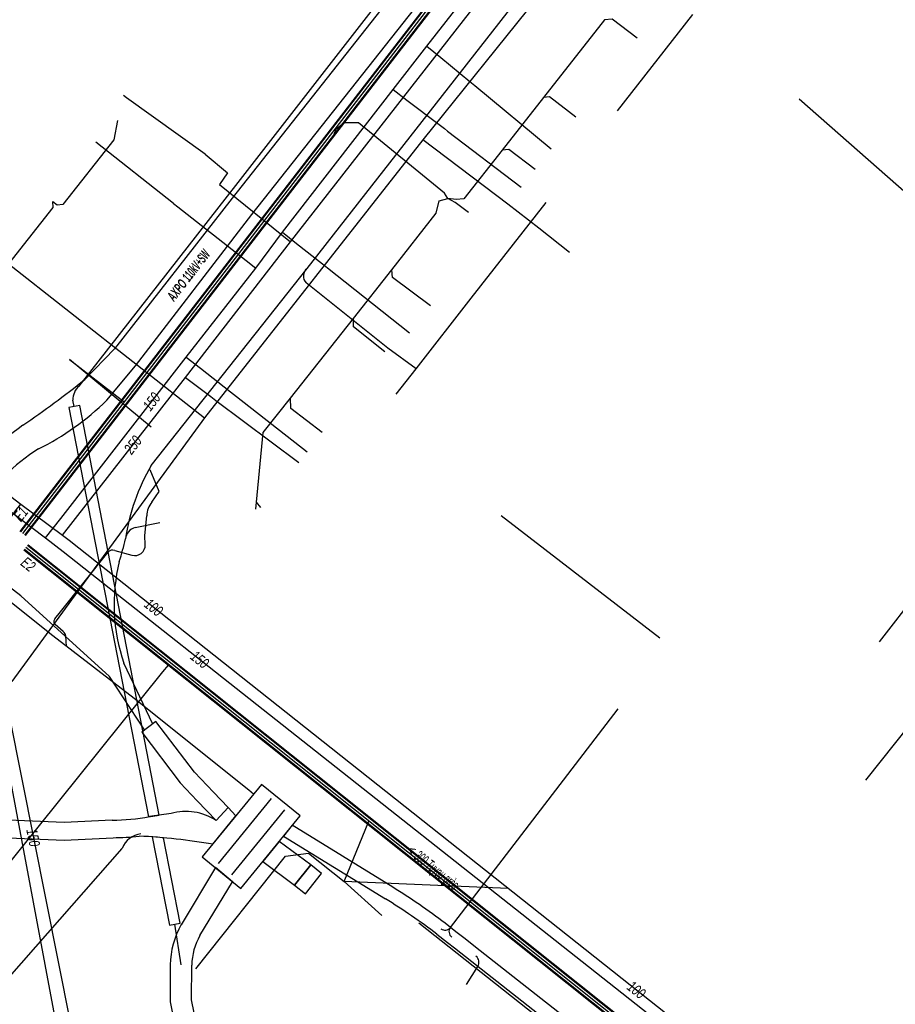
# Model space of a CAD drawing. Header units: metres. Extents: x 2695563 to 2696938, y 1260544 to 1262032.
# Tile 9 of 256: x 2696019 to 2696063, y 1260760 to 1260810. Entities that reach past the tile are written whole.
import ezdxf

# ---------------------------------------------------------------- set-up
doc = ezdxf.new("R2010")
doc.units = ezdxf.units.M
doc.header["$LTSCALE"] = 100
doc.linetypes.add('AUSGEZOGEN', pattern=[0])
for name, color, linetype in [('Eau portable_Cadastre des conduites_Conduite', 171, 'AUSGEZOGEN'), ('Eau potable_Cadastre des conduites_Conduite_Texte', 171, 'AUSGEZOGEN'), ('EU_Cadastre des conduites', 24, 'AUSGEZOGEN'), ('EU_Cadastre des conduites – Texte', 7, 'AUSGEZOGEN'), ('EU_Cadastre des conduites_Texte entrée-sortie', 24, 'AUSGEZOGEN'), ('Gaz_Cadastre des conduites_Conduite', 32, 'AUSGEZOGEN'), ('Gaz_Cadastre des conduites_Conduite_Texte', 32, 'AUSGEZOGEN'), ('Réseau électrique_Cadastre des conduite_Bord du tracé', 1, 'AUSGEZOGEN'), ('Réseau électrique_Cadastre des conduite_Tronçon de tracé', 1, 'AUSGEZOGEN'), ('Réseau électrique_Cadastre des conduite_Tronçon de tracé_Texte', 1, 'AUSGEZOGEN'), ('Réseau électrique_Cadastre des conduites_Ouvrage_Surface-Ligne-Point', 1, 'AUSGEZOGEN'), ('TV_Cadastre des conduites_CONDUITE', 92, 'AUSGEZOGEN'), ('Télécommunications_SW_Cadastre des conduites_Bord du tracé', 94, 'AUSGEZOGEN')]:
    doc.layers.add(name, color=color, linetype=linetype)
doc.styles.add('ARIAL', font='arial.ttf')
doc.styles.add('ARIALNARROW', font='ARIALN.TTF')
pattern_1 = [(0, (2703955, 1269100), (4050, 4050), [4050, -4050]), (90, (2703955, 1269100), (-4050, 4050), [4050, -4050])]
pattern_2 = [(0, (2708005, 1273150), (6075, 6075), [6075, -6075]), (90, (2708005, 1273150), (-6075, 6075), [6075, -6075])]

# ---------------------------------------------------------------- blocks, each defined once
blk = doc.blocks.new('COMPLEXOBJECT_1712')
at = {"layer": 'Réseau électrique_Cadastre des conduite_Bord du tracé', "color": 1, "linetype": 'AUSGEZOGEN', "transparency": 33554687}
blk.add_lwpolyline([(6022.064, 10791.164), (6023.52, 10792.918), (6029.476, 10800.66), (6040.176, 10814.205), (6052.252, 10829.536), (6066.237, 10847.462), (6065.22, 10848.288), (6051.179, 10830.405), (6039.137, 10815.013), (6028.463, 10801.493), (6022.444, 10793.798), (6020.926, 10792.221)], dxfattribs=at)
for centre, radius, start, end in [((5987.014, 10834.821), 54.45, 304.3893, 308.5216), ((6012.347, 10801.113), 13.907, 296.5461, 314.3247), ((6025.631, 10779.053), 13.387, 125.967, 147.1026), ((6023.856, 10780.245), 9.952, 122.1401, 147.6386)]:
    blk.add_arc(centre, radius, start, end, dxfattribs=at)
blk = doc.blocks.new('COMPLEXOBJECT_1714')
at = {"layer": 'Réseau électrique_Cadastre des conduite_Bord du tracé', "color": 1, "linetype": 'AUSGEZOGEN', "transparency": 33554687}
blk.add_line((6031.098, 10768.887), (6036.305, 10765.68), dxfattribs=at)
for points in [[(6036.687, 10766.267), (6031.545, 10769.434), (6031.098, 10768.887)], [(6058.358, 10749.673), (6054.582, 10752.473), (6041.159, 10763.014), (6040.313, 10763.679), (6039.914, 10763.992), (6039.355, 10764.429)], [(6038.941, 10763.864), (6039.483, 10763.441), (6039.834, 10763.165), (6040.718, 10762.471), (6054.157, 10751.916), (6058.007, 10749.062)]]:
    blk.add_lwpolyline(points, dxfattribs=at)
for centre, radius, start, end in [((6020.146, 10739.401), 31.55, 52.4937, 58.38), ((6019.932, 10739.093), 31.223, 52.4979, 58.3744)]:
    blk.add_arc(centre, radius, start, end, dxfattribs=at)
blk = doc.blocks.new('COMPLEXOBJECT_1794')
at = {"layer": 'Réseau électrique_Cadastre des conduite_Bord du tracé', "color": 1, "linetype": 'AUSGEZOGEN', "transparency": 33554687}
for points in [[(6026.815, 10763.796), (6028.491, 10766.552), (6027.61, 10767.272), (6025.868, 10764.356)], [(6025.306, 10762.299), (6025.295, 10760.405), (6026.312, 10755.386), (6027.556, 10749.057), (6028.393, 10744.749), (6029.62, 10738.437), (6031.903, 10726.732), (6034.016, 10715.919)], [(6035.265, 10715.267), (6032.983, 10726.943), (6030.7, 10738.648), (6029.48, 10744.921), (6028.635, 10749.268), (6027.391, 10755.601), (6026.395, 10760.512), (6026.406, 10762.293)]]:
    blk.add_lwpolyline(points, dxfattribs=at)
for centre, radius, start, end in [((6029.44, 10762.275), 4.134, 149.774, 179.664), ((6029.43, 10762.277), 3.024, 149.8542, 179.7001)]:
    blk.add_arc(centre, radius, start, end, dxfattribs=at)
blk = doc.blocks.new('COMPLEXOBJECT_1842')
at = {"layer": 'Réseau électrique_Cadastre des conduite_Bord du tracé', "color": 1, "linetype": 'AUSGEZOGEN', "transparency": 33554687}
blk.add_line((6025.341, 10770.034), (6024.241, 10769.878), dxfattribs=at)
for points in [[(6003.687, 10770.209), (6003.673, 10769.305), (6005.655, 10769.257), (6012.534, 10768.98), (6019.875, 10768.677), (6022.375, 10768.801)], [(6022.332, 10769.7), (6019.871, 10769.577), (6012.57, 10769.88), (6005.685, 10770.157), (6004.903, 10770.177), (6003.687, 10770.209)], [(6027.487, 10768.471), (6028.659, 10769.921), (6028.256, 10770.349), (6027.644, 10769.684)]]:
    blk.add_lwpolyline(points, dxfattribs=at)
for centre, radius, start, end in [((6026.113, 10767.365), 2.778, 56.5743, 106.1428), ((6022.252, 10780.887), 11.188, 270.4114, 280.2426), ((6022.226, 10782.23), 13.43, 270.6368, 276.3282), ((6022.103, 10736.535), 32.386, 80.4301, 87.1624)]:
    blk.add_arc(centre, radius, start, end, dxfattribs=at)
blk = doc.blocks.new('COMPLEXOBJECT_2263')
at = {"layer": 'Réseau électrique_Cadastre des conduite_Tronçon de tracé', "color": 1, "linetype": 'AUSGEZOGEN', "transparency": 33554687}
blk.add_line((6040.453, 10761.298), (6041.03, 10762.226), dxfattribs=at)
blk.add_arc((6040.696, 10762.433), 0.393, 328.1864, 51.9939, dxfattribs=at)
blk = doc.blocks.new('COMPLEXOBJECT_2479')
at = {"layer": 'Réseau électrique_Cadastre des conduite_Tronçon de tracé', "color": 1, "linetype": 'AUSGEZOGEN', "transparency": 33554687}
for points in [[(6024.366, 10785.954), (6024.732, 10786.495), (6024.279, 10787.597)], [(6024.026, 10783.778), (6023.995, 10784.242), (6024.099, 10785.261)]]:
    blk.add_lwpolyline(points, dxfattribs=at)
for centre, radius, start, end in [((6025.23, 10785.223), 1.131, 139.7676, 178.0909), ((6023.487, 10783.76), 0.539, 254.3643, 1.9058)]:
    blk.add_arc(centre, radius, start, end, dxfattribs=at)
blk = doc.blocks.new('COMPLEXOBJECT_2480')
at = {"layer": 'Réseau électrique_Cadastre des conduite_Tronçon de tracé', "color": 1, "linetype": 'AUSGEZOGEN', "transparency": 33554687}
for p, q in [((6019.828, 10779.337), (6019.412, 10779.705)), ((6020.001, 10778.577), (6019.958, 10779.114))]:
    blk.add_line(p, q, dxfattribs=at)
blk.add_lwpolyline([(6019.407, 10779.991), (6019.693, 10780.344), (6022.112, 10783.384)], dxfattribs=at)
for centre, radius, start, end in [((6022.363, 10783.185), 0.32, 70.5175, 141.5845), ((6019.542, 10779.85), 0.195, 133.7859, 228.2172), ((6019.657, 10779.088), 0.303, 4.9968, 55.4841)]:
    blk.add_arc(centre, radius, start, end, dxfattribs=at)
blk = doc.blocks.new('COMPLEXOBJECT_2524')
at = {"layer": 'Réseau électrique_Cadastre des conduite_Tronçon de tracé', "color": 1, "linetype": 'AUSGEZOGEN', "transparency": 33554687}
blk.add_line((6024.409, 10774.599), (6022.923, 10777.73), dxfattribs=at)
for centre, radius, start, end in [((6012.396, 10786.342), 10.851, 341.6195, 347.9375), ((6031.711, 10780.718), 9.282, 166.2762, 198.7767)]:
    blk.add_arc(centre, radius, start, end, dxfattribs=at)
blk = doc.blocks.new('COMPLEXOBJECT_2631')
at = {"layer": 'Réseau électrique_Cadastre des conduite_Tronçon de tracé', "color": 1, "linetype": 'AUSGEZOGEN', "transparency": 33554687}
blk.add_line((6024.327, 10787.82), (6032.301, 10797.896), dxfattribs=at)
blk.add_arc((6033.192, 10782.593), 10.291, 149.477, 171.7278, dxfattribs=at)
blk = doc.blocks.new('COMPLEXOBJECT_2634')
at = {"layer": 'Réseau électrique_Cadastre des conduite_Tronçon de tracé', "color": 1, "linetype": 'AUSGEZOGEN', "transparency": 33554687}
blk.add_line((6023.514, 10784.656), (6024.766, 10784.912), dxfattribs=at)
blk.add_arc((6023.678, 10784.002), 0.674, 104.1084, 173.8831, dxfattribs=at)
blk = doc.blocks.new('COMPLEXOBJECT_2666')
at = {"layer": 'Réseau électrique_Cadastre des conduite_Tronçon de tracé', "color": 1, "linetype": 'AUSGEZOGEN', "transparency": 33554687}
blk.add_line((6013.743, 10757.901), (6022.846, 10768.253), dxfattribs=at)
blk.add_arc((6023.929, 10767.844), 1.157, 96.331, 159.2859, dxfattribs=at)

msp = doc.modelspace()

# ---------------------------------------------------------------- hatches: boundary and pattern name
at = {"layer": 'Réseau électrique_Cadastre des conduite_Bord du tracé', "lineweight": 18, "transparency": 33554687}
h = msp.add_hatch(dxfattribs=at)
h.set_pattern_fill('MUSTER', color=1, scale=6075, style=0, pattern_type=2)
h.set_pattern_definition(pattern_2)
h.paths.add_polyline_path([(2696009.493, 1260769.853), (2696009.961, 1260770.477), (2696011.469, 1260772.406), (2696012.471, 1260773.924), (2696012.573, 1260774.077), (2696012.673, 1260774.232), (2696012.771, 1260774.388), (2696012.866, 1260774.545), (2696012.96, 1260774.704), (2696013.051, 1260774.863), (2696013.14, 1260775.025), (2696013.226, 1260775.187), (2696013.31, 1260775.351), (2696013.392, 1260775.516), (2696013.472, 1260775.682), (2696013.549, 1260775.849), (2696013.624, 1260776.017), (2696013.696, 1260776.186), (2696013.766, 1260776.356), (2696013.833, 1260776.528), (2696013.899, 1260776.7), (2696013.961, 1260776.873), (2696014.021, 1260777.047), (2696014.079, 1260777.222), (2696014.134, 1260777.397), (2696014.187, 1260777.573), (2696014.237, 1260777.751), (2696014.285, 1260777.928), (2696014.33, 1260778.107), (2696014.373, 1260778.286), (2696014.413, 1260778.465), (2696014.451, 1260778.646), (2696014.486, 1260778.826), (2696014.518, 1260779.007), (2696014.548, 1260779.189), (2696014.911, 1260781.285), (2696014.933, 1260781.425), (2696014.957, 1260781.565), (2696014.983, 1260781.704), (2696015.01, 1260781.843), (2696015.039, 1260781.982), (2696015.071, 1260782.121), (2696015.104, 1260782.259), (2696015.138, 1260782.396), (2696015.175, 1260782.533), (2696015.213, 1260782.67), (2696015.253, 1260782.806), (2696015.295, 1260782.941), (2696015.339, 1260783.076), (2696015.385, 1260783.21), (2696015.432, 1260783.344), (2696015.481, 1260783.477), (2696015.532, 1260783.609), (2696015.584, 1260783.741), (2696015.638, 1260783.872), (2696015.694, 1260784.003), (2696015.752, 1260784.132), (2696015.811, 1260784.261), (2696015.872, 1260784.389), (2696015.935, 1260784.516), (2696015.999, 1260784.643), (2696016.065, 1260784.768), (2696016.133, 1260784.893), (2696016.202, 1260785.016), (2696016.273, 1260785.139), (2696016.346, 1260785.261), (2696016.42, 1260785.382), (2696016.497, 1260785.502), (2696016.576, 1260785.621), (2696016.657, 1260785.739), (2696016.74, 1260785.856), (2696016.824, 1260785.971), (2696016.909, 1260786.085), (2696016.997, 1260786.198), (2696017.086, 1260786.31), (2696017.176, 1260786.421), (2696017.269, 1260786.53), (2696017.362, 1260786.638), (2696017.458, 1260786.744), (2696017.554, 1260786.849), (2696017.653, 1260786.953), (2696017.752, 1260787.055), (2696017.854, 1260787.156), (2696017.956, 1260787.255), (2696018.06, 1260787.353), (2696018.166, 1260787.45), (2696018.273, 1260787.545), (2696018.381, 1260787.638), (2696018.49, 1260787.73), (2696018.601, 1260787.82), (2696018.713, 1260787.908), (2696018.827, 1260787.995), (2696018.941, 1260788.081), (2696019.057, 1260788.164), (2696019.174, 1260788.246), (2696019.292, 1260788.327), (2696019.412, 1260788.405), (2696019.532, 1260788.482), (2696019.656, 1260788.545), (2696019.78, 1260788.609), (2696019.903, 1260788.674), (2696020.025, 1260788.741), (2696020.147, 1260788.809), (2696020.268, 1260788.877), (2696020.388, 1260788.948), (2696020.507, 1260789.019), (2696020.626, 1260789.092), (2696020.744, 1260789.165), (2696020.861, 1260789.24), (2696020.978, 1260789.316), (2696021.094, 1260789.394), (2696021.209, 1260789.472), (2696021.323, 1260789.552), (2696021.436, 1260789.632), (2696021.549, 1260789.714), (2696021.661, 1260789.797), (2696021.772, 1260789.881), (2696021.882, 1260789.966), (2696021.991, 1260790.053), (2696022.1, 1260790.14), (2696022.207, 1260790.229), (2696022.314, 1260790.318), (2696022.419, 1260790.409), (2696022.524, 1260790.5), (2696022.628, 1260790.593), (2696022.731, 1260790.687), (2696022.833, 1260790.781), (2696022.934, 1260790.877), (2696023.034, 1260790.974), (2696024.49, 1260792.728), (2696030.446, 1260800.47), (2696041.146, 1260814.015), (2696053.222, 1260829.346), (2696067.207, 1260847.272), (2696066.19, 1260848.098), (2696052.149, 1260830.215), (2696040.107, 1260814.823), (2696029.433, 1260801.303), (2696023.414, 1260793.608), (2696021.896, 1260792.031), (2696021.797, 1260791.952), (2696021.697, 1260791.874), (2696021.598, 1260791.795), (2696021.498, 1260791.717), (2696021.398, 1260791.639), (2696021.298, 1260791.562), (2696021.198, 1260791.484), (2696021.097, 1260791.407), (2696020.997, 1260791.33), (2696020.896, 1260791.254), (2696020.795, 1260791.177), (2696020.694, 1260791.101), (2696020.592, 1260791.025), (2696020.491, 1260790.949), (2696020.389, 1260790.874), (2696020.287, 1260790.798), (2696020.185, 1260790.723), (2696020.083, 1260790.649), (2696019.98, 1260790.574), (2696019.878, 1260790.5), (2696019.775, 1260790.426), (2696019.672, 1260790.352), (2696019.569, 1260790.278), (2696019.466, 1260790.205), (2696019.362, 1260790.132), (2696019.259, 1260790.059), (2696019.155, 1260789.986), (2696019.051, 1260789.914), (2696018.947, 1260789.842), (2696018.842, 1260789.77), (2696018.738, 1260789.698), (2696018.61, 1260789.604), (2696018.482, 1260789.508), (2696018.356, 1260789.41), (2696018.231, 1260789.312), (2696018.108, 1260789.211), (2696017.985, 1260789.109), (2696017.864, 1260789.006), (2696017.744, 1260788.902), (2696017.625, 1260788.795), (2696017.507, 1260788.688), (2696017.391, 1260788.579), (2696017.276, 1260788.469), (2696017.162, 1260788.357), (2696017.05, 1260788.244), (2696016.939, 1260788.13), (2696016.83, 1260788.014), (2696016.721, 1260787.897), (2696016.615, 1260787.779), (2696016.509, 1260787.66), (2696016.405, 1260787.539), (2696016.303, 1260787.417), (2696016.202, 1260787.294), (2696016.102, 1260787.17), (2696016.004, 1260787.044), (2696015.907, 1260786.917), (2696015.812, 1260786.79), (2696015.719, 1260786.661), (2696015.627, 1260786.531), (2696015.536, 1260786.399), (2696015.447, 1260786.267), (2696015.36, 1260786.134), (2696015.274, 1260785.996), (2696015.189, 1260785.856), (2696015.106, 1260785.715), (2696015.026, 1260785.573), (2696014.947, 1260785.43), (2696014.87, 1260785.286), (2696014.795, 1260785.141), (2696014.722, 1260784.995), (2696014.651, 1260784.848), (2696014.582, 1260784.7), (2696014.515, 1260784.551), (2696014.451, 1260784.402), (2696014.388, 1260784.251), (2696014.327, 1260784.1), (2696014.268, 1260783.947), (2696014.212, 1260783.794), (2696014.157, 1260783.64), (2696014.105, 1260783.486), (2696014.055, 1260783.33), (2696014.007, 1260783.174), (2696013.961, 1260783.018), (2696013.917, 1260782.861), (2696013.875, 1260782.703), (2696013.835, 1260782.544), (2696013.798, 1260782.386), (2696013.763, 1260782.226), (2696013.73, 1260782.066), (2696013.699, 1260781.906), (2696013.67, 1260781.745), (2696013.643, 1260781.584), (2696013.619, 1260781.423), (2696013.265, 1260779.402), (2696013.236, 1260779.236), (2696013.204, 1260779.07), (2696013.17, 1260778.904), (2696013.134, 1260778.739), (2696013.095, 1260778.575), (2696013.055, 1260778.411), (2696013.012, 1260778.248), (2696012.967, 1260778.085), (2696012.919, 1260777.923), (2696012.87, 1260777.761), (2696012.818, 1260777.6), (2696012.764, 1260777.44), (2696012.708, 1260777.281), (2696012.65, 1260777.122), (2696012.59, 1260776.964), (2696012.527, 1260776.807), (2696012.463, 1260776.651), (2696012.396, 1260776.496), (2696012.327, 1260776.342), (2696012.257, 1260776.188), (2696012.184, 1260776.036), (2696012.109, 1260775.885), (2696012.032, 1260775.734), (2696011.953, 1260775.585), (2696011.872, 1260775.437), (2696011.789, 1260775.29), (2696011.704, 1260775.144), (2696011.617, 1260774.999), (2696011.528, 1260774.856), (2696011.437, 1260774.713), (2696011.344, 1260774.572), (2696010.407, 1260773.156), (2696008.945, 1260771.287), (2696007.968, 1260769.914)], flags=0)
h = msp.add_hatch(dxfattribs=at)
h.set_pattern_fill('MUSTER', color=1, scale=6075, style=0, pattern_type=2)
h.set_pattern_definition(pattern_2)
h.paths.add_polyline_path([(2696032.068, 1260768.697), (2696037.275, 1260765.49), (2696037.363, 1260765.436), (2696037.451, 1260765.381), (2696037.538, 1260765.326), (2696037.625, 1260765.271), (2696037.713, 1260765.216), (2696037.8, 1260765.16), (2696037.886, 1260765.104), (2696037.973, 1260765.047), (2696038.059, 1260764.991), (2696038.145, 1260764.934), (2696038.232, 1260764.877), (2696038.317, 1260764.819), (2696038.403, 1260764.761), (2696038.488, 1260764.703), (2696038.574, 1260764.645), (2696038.659, 1260764.586), (2696038.744, 1260764.528), (2696038.828, 1260764.468), (2696038.913, 1260764.409), (2696038.997, 1260764.349), (2696039.081, 1260764.289), (2696039.165, 1260764.229), (2696039.249, 1260764.168), (2696039.332, 1260764.108), (2696039.416, 1260764.046), (2696039.499, 1260763.985), (2696039.582, 1260763.923), (2696039.664, 1260763.861), (2696039.747, 1260763.799), (2696039.829, 1260763.737), (2696039.911, 1260763.674), (2696040.453, 1260763.251), (2696040.804, 1260762.975), (2696041.688, 1260762.281), (2696055.127, 1260751.726), (2696058.977, 1260748.872), (2696058.996, 1260748.858), (2696059.016, 1260748.844), (2696059.035, 1260748.831), (2696059.055, 1260748.817), (2696059.075, 1260748.804), (2696059.095, 1260748.792), (2696059.116, 1260748.78), (2696059.136, 1260748.768), (2696059.157, 1260748.756), (2696059.178, 1260748.745), (2696059.199, 1260748.734), (2696059.22, 1260748.723), (2696059.242, 1260748.713), (2696059.263, 1260748.702), (2696059.285, 1260748.693), (2696059.307, 1260748.683), (2696059.329, 1260748.674), (2696059.351, 1260748.666), (2696059.373, 1260748.657), (2696059.396, 1260748.649), (2696059.418, 1260748.642), (2696059.441, 1260748.634), (2696059.464, 1260748.627), (2696059.487, 1260748.621), (2696059.509, 1260748.614), (2696059.533, 1260748.608), (2696059.556, 1260748.603), (2696059.579, 1260748.598), (2696059.602, 1260748.593), (2696059.626, 1260748.588), (2696059.649, 1260748.584), (2696059.695, 1260748.577), (2696059.742, 1260748.571), (2696059.789, 1260748.567), (2696059.836, 1260748.564), (2696059.883, 1260748.563), (2696059.93, 1260748.563), (2696059.976, 1260748.565), (2696060.023, 1260748.568), (2696060.07, 1260748.573), (2696060.117, 1260748.58), (2696060.163, 1260748.588), (2696060.209, 1260748.597), (2696060.254, 1260748.608), (2696060.3, 1260748.621), (2696060.344, 1260748.635), (2696060.389, 1260748.65), (2696060.433, 1260748.667), (2696060.476, 1260748.685), (2696060.518, 1260748.705), (2696060.56, 1260748.726), (2696060.602, 1260748.749), (2696060.642, 1260748.773), (2696060.682, 1260748.798), (2696060.721, 1260748.824), (2696060.758, 1260748.852), (2696060.795, 1260748.881), (2696060.831, 1260748.911), (2696060.866, 1260748.942), (2696060.9, 1260748.975), (2696060.933, 1260749.008), (2696060.965, 1260749.043), (2696062.642, 1260750.927), (2696062.845, 1260751.188), (2696066.849, 1260756.355), (2696076.05, 1260768.12), (2696079.786, 1260772.848), (2696080.414, 1260773.665), (2696083.103, 1260777.167), (2696086.67, 1260781.827), (2696090.804, 1260787.071), (2696094.145, 1260791.346), (2696097.948, 1260796.277), (2696098.385, 1260796.844), (2696103.214, 1260802.845), (2696107.551, 1260808.585), (2696109.664, 1260811.73), (2696109.083, 1260812.12), (2696106.981, 1260808.992), (2696102.662, 1260803.275), (2696097.835, 1260797.278), (2696097.374, 1260796.68), (2696093.592, 1260791.776), (2696090.254, 1260787.503), (2696086.118, 1260782.257), (2696082.547, 1260777.593), (2696079.858, 1260774.091), (2696079.234, 1260773.278), (2696075.5, 1260768.552), (2696066.297, 1260756.785), (2696062.295, 1260751.622), (2696062.103, 1260751.374), (2696060.563, 1260749.644), (2696060.542, 1260749.621), (2696060.519, 1260749.598), (2696060.496, 1260749.576), (2696060.473, 1260749.555), (2696060.448, 1260749.535), (2696060.423, 1260749.515), (2696060.398, 1260749.497), (2696060.372, 1260749.479), (2696060.345, 1260749.462), (2696060.318, 1260749.446), (2696060.29, 1260749.431), (2696060.261, 1260749.416), (2696060.233, 1260749.403), (2696060.204, 1260749.391), (2696060.174, 1260749.379), (2696060.144, 1260749.369), (2696060.114, 1260749.359), (2696060.083, 1260749.351), (2696060.053, 1260749.344), (2696060.022, 1260749.337), (2696059.99, 1260749.332), (2696059.959, 1260749.327), (2696059.928, 1260749.324), (2696059.896, 1260749.322), (2696059.864, 1260749.32), (2696059.833, 1260749.32), (2696059.801, 1260749.321), (2696059.769, 1260749.322), (2696059.738, 1260749.325), (2696059.706, 1260749.329), (2696059.675, 1260749.334), (2696059.663, 1260749.336), (2696059.651, 1260749.339), (2696059.639, 1260749.341), (2696059.627, 1260749.344), (2696059.615, 1260749.347), (2696059.603, 1260749.35), (2696059.591, 1260749.353), (2696059.579, 1260749.357), (2696059.568, 1260749.36), (2696059.556, 1260749.364), (2696059.544, 1260749.368), (2696059.533, 1260749.372), (2696059.521, 1260749.377), (2696059.51, 1260749.381), (2696059.498, 1260749.386), (2696059.487, 1260749.391), (2696059.476, 1260749.396), (2696059.465, 1260749.401), (2696059.454, 1260749.406), (2696059.443, 1260749.412), (2696059.432, 1260749.417), (2696059.421, 1260749.423), (2696059.41, 1260749.429), (2696059.4, 1260749.435), (2696059.389, 1260749.442), (2696059.379, 1260749.448), (2696059.368, 1260749.455), (2696059.358, 1260749.462), (2696059.348, 1260749.469), (2696059.338, 1260749.476), (2696059.328, 1260749.483), (2696055.552, 1260752.283), (2696042.129, 1260762.824), (2696041.283, 1260763.489), (2696040.884, 1260763.802), (2696040.325, 1260764.239), (2696040.242, 1260764.303), (2696040.159, 1260764.366), (2696040.075, 1260764.429), (2696039.992, 1260764.491), (2696039.908, 1260764.554), (2696039.824, 1260764.616), (2696039.739, 1260764.678), (2696039.655, 1260764.739), (2696039.57, 1260764.801), (2696039.485, 1260764.862), (2696039.4, 1260764.922), (2696039.315, 1260764.983), (2696039.229, 1260765.043), (2696039.144, 1260765.103), (2696039.058, 1260765.163), (2696038.972, 1260765.222), (2696038.885, 1260765.281), (2696038.799, 1260765.34), (2696038.712, 1260765.398), (2696038.625, 1260765.456), (2696038.538, 1260765.514), (2696038.451, 1260765.572), (2696038.363, 1260765.629), (2696038.276, 1260765.686), (2696038.188, 1260765.743), (2696038.1, 1260765.799), (2696038.012, 1260765.855), (2696037.923, 1260765.911), (2696037.835, 1260765.967), (2696037.746, 1260766.022), (2696037.657, 1260766.077), (2696032.515, 1260769.244)], flags=0)
h = msp.add_hatch(dxfattribs=at)
h.set_pattern_fill('MUSTER', color=1, scale=6075, style=0, pattern_type=2)
h.set_pattern_definition(pattern_2)
h.paths.add_polyline_path([(2696021.641, 1260790.699), (2696021.091, 1260790.594), (2696025.155, 1260769.678), (2696025.709, 1260769.758)], flags=0)
h = msp.add_hatch(dxfattribs=at)
h.set_pattern_fill('MUSTER', color=1, scale=6075, style=0, pattern_type=2)
h.set_pattern_definition(pattern_2)
h.paths.add_polyline_path([(2696029.226, 1260770.159), (2696028.48, 1260770.94), (2696027.509, 1260771.953), (2696025.531, 1260774.549), (2696024.815, 1260774.003), (2696026.787, 1260771.417), (2696027.656, 1260770.503), (2696028.614, 1260769.494)], flags=0)
h = msp.add_hatch(dxfattribs=at)
h.set_pattern_fill('MUSTER', color=1, scale=6075, style=0, pattern_type=2)
h.set_pattern_definition(pattern_2)
h.paths.add_polyline_path([(2696004.657, 1260770.019), (2696004.643, 1260769.115), (2696006.625, 1260769.067), (2696013.504, 1260768.79), (2696020.845, 1260768.487), (2696023.345, 1260768.611), (2696023.388, 1260768.612), (2696023.431, 1260768.612), (2696023.474, 1260768.613), (2696023.517, 1260768.614), (2696023.56, 1260768.615), (2696023.603, 1260768.616), (2696023.646, 1260768.618), (2696023.689, 1260768.619), (2696023.732, 1260768.621), (2696023.775, 1260768.623), (2696023.818, 1260768.625), (2696023.861, 1260768.627), (2696023.904, 1260768.629), (2696023.947, 1260768.631), (2696023.99, 1260768.634), (2696024.033, 1260768.636), (2696024.076, 1260768.639), (2696024.119, 1260768.642), (2696024.162, 1260768.645), (2696024.205, 1260768.648), (2696024.248, 1260768.651), (2696024.291, 1260768.655), (2696024.333, 1260768.658), (2696024.376, 1260768.662), (2696024.419, 1260768.666), (2696024.462, 1260768.67), (2696024.505, 1260768.674), (2696024.548, 1260768.678), (2696024.59, 1260768.683), (2696024.633, 1260768.687), (2696024.676, 1260768.692), (2696024.799, 1260768.686), (2696024.921, 1260768.679), (2696025.044, 1260768.672), (2696025.166, 1260768.664), (2696025.289, 1260768.656), (2696025.411, 1260768.647), (2696025.534, 1260768.638), (2696025.656, 1260768.629), (2696025.778, 1260768.618), (2696025.901, 1260768.608), (2696026.023, 1260768.597), (2696026.145, 1260768.586), (2696026.267, 1260768.574), (2696026.389, 1260768.561), (2696026.512, 1260768.549), (2696026.634, 1260768.535), (2696026.756, 1260768.522), (2696026.877, 1260768.507), (2696026.999, 1260768.493), (2696027.121, 1260768.478), (2696027.243, 1260768.462), (2696027.365, 1260768.446), (2696027.486, 1260768.43), (2696027.608, 1260768.413), (2696027.729, 1260768.395), (2696027.851, 1260768.377), (2696027.972, 1260768.359), (2696028.094, 1260768.34), (2696028.215, 1260768.321), (2696028.336, 1260768.301), (2696028.457, 1260768.281), (2696029.629, 1260769.731), (2696029.226, 1260770.159), (2696028.614, 1260769.494), (2696028.549, 1260769.536), (2696028.482, 1260769.576), (2696028.415, 1260769.614), (2696028.346, 1260769.65), (2696028.277, 1260769.684), (2696028.206, 1260769.717), (2696028.135, 1260769.747), (2696028.063, 1260769.775), (2696027.99, 1260769.802), (2696027.916, 1260769.826), (2696027.842, 1260769.848), (2696027.767, 1260769.868), (2696027.691, 1260769.886), (2696027.616, 1260769.902), (2696027.539, 1260769.916), (2696027.463, 1260769.928), (2696027.386, 1260769.937), (2696027.308, 1260769.944), (2696027.231, 1260769.95), (2696027.154, 1260769.953), (2696027.076, 1260769.954), (2696026.999, 1260769.952), (2696026.921, 1260769.949), (2696026.844, 1260769.943), (2696026.767, 1260769.935), (2696026.69, 1260769.926), (2696026.613, 1260769.913), (2696026.537, 1260769.899), (2696026.461, 1260769.883), (2696026.386, 1260769.865), (2696026.311, 1260769.844), (2696025.211, 1260769.688), (2696025.15, 1260769.677), (2696025.089, 1260769.667), (2696025.028, 1260769.656), (2696024.967, 1260769.647), (2696024.906, 1260769.637), (2696024.844, 1260769.628), (2696024.783, 1260769.619), (2696024.722, 1260769.611), (2696024.66, 1260769.603), (2696024.599, 1260769.595), (2696024.537, 1260769.587), (2696024.476, 1260769.58), (2696024.414, 1260769.573), (2696024.353, 1260769.567), (2696024.291, 1260769.561), (2696024.229, 1260769.555), (2696024.168, 1260769.55), (2696024.106, 1260769.545), (2696024.044, 1260769.54), (2696023.983, 1260769.536), (2696023.921, 1260769.532), (2696023.859, 1260769.528), (2696023.797, 1260769.525), (2696023.735, 1260769.522), (2696023.673, 1260769.519), (2696023.612, 1260769.517), (2696023.55, 1260769.515), (2696023.488, 1260769.513), (2696023.426, 1260769.512), (2696023.364, 1260769.511), (2696023.302, 1260769.51), (2696020.841, 1260769.387), (2696013.54, 1260769.69), (2696006.655, 1260769.967), (2696005.873, 1260769.987)], flags=0)
h = msp.add_hatch(dxfattribs=at)
h.set_pattern_fill('MUSTER', color=1, scale=6075, style=0, pattern_type=2)
h.set_pattern_definition(pattern_2)
h.paths.add_polyline_path([(2696025.354, 1260768.651), (2696026.231, 1260764.138), (2696026.779, 1260764.25), (2696025.933, 1260768.605)], flags=0)
h = msp.add_hatch(dxfattribs=at)
h.set_pattern_fill('MUSTER', color=1, scale=6075, style=0, pattern_type=2)
h.set_pattern_definition(pattern_2)
h.paths.add_polyline_path([(2696036.235, 1260715.077), (2696033.953, 1260726.753), (2696031.67, 1260738.458), (2696030.45, 1260744.731), (2696029.605, 1260749.078), (2696028.361, 1260755.411), (2696027.365, 1260760.322), (2696027.376, 1260762.103), (2696027.377, 1260762.154), (2696027.378, 1260762.205), (2696027.381, 1260762.255), (2696027.384, 1260762.306), (2696027.388, 1260762.357), (2696027.393, 1260762.407), (2696027.399, 1260762.458), (2696027.405, 1260762.508), (2696027.413, 1260762.558), (2696027.421, 1260762.609), (2696027.43, 1260762.659), (2696027.44, 1260762.708), (2696027.451, 1260762.758), (2696027.463, 1260762.807), (2696027.476, 1260762.857), (2696027.489, 1260762.906), (2696027.503, 1260762.955), (2696027.518, 1260763.003), (2696027.534, 1260763.051), (2696027.55, 1260763.099), (2696027.568, 1260763.147), (2696027.586, 1260763.195), (2696027.605, 1260763.242), (2696027.625, 1260763.289), (2696027.645, 1260763.335), (2696027.667, 1260763.381), (2696027.689, 1260763.427), (2696027.712, 1260763.472), (2696027.735, 1260763.517), (2696027.76, 1260763.562), (2696027.785, 1260763.606), (2696029.461, 1260766.362), (2696028.58, 1260767.082), (2696026.838, 1260764.166), (2696026.803, 1260764.106), (2696026.77, 1260764.045), (2696026.738, 1260763.983), (2696026.706, 1260763.921), (2696026.676, 1260763.858), (2696026.646, 1260763.795), (2696026.618, 1260763.732), (2696026.591, 1260763.668), (2696026.565, 1260763.603), (2696026.54, 1260763.538), (2696026.516, 1260763.473), (2696026.493, 1260763.407), (2696026.471, 1260763.341), (2696026.451, 1260763.275), (2696026.431, 1260763.208), (2696026.413, 1260763.141), (2696026.396, 1260763.073), (2696026.38, 1260763.006), (2696026.365, 1260762.938), (2696026.351, 1260762.87), (2696026.338, 1260762.801), (2696026.327, 1260762.732), (2696026.317, 1260762.664), (2696026.308, 1260762.595), (2696026.3, 1260762.526), (2696026.293, 1260762.456), (2696026.287, 1260762.387), (2696026.282, 1260762.318), (2696026.279, 1260762.248), (2696026.277, 1260762.179), (2696026.276, 1260762.109), (2696026.265, 1260760.215), (2696027.282, 1260755.196), (2696028.526, 1260748.867), (2696029.363, 1260744.559), (2696030.59, 1260738.247), (2696032.873, 1260726.542), (2696034.986, 1260715.729)], flags=0)
at = {"layer": 'Réseau électrique_Cadastre des conduites_Ouvrage_Surface-Ligne-Point', "lineweight": 18, "transparency": 33554687}
h = msp.add_hatch(dxfattribs=at)
h.set_pattern_fill('MUSTER', color=1, scale=4050, style=0, pattern_type=2)
h.set_pattern_definition(pattern_1)
h.paths.add_polyline_path([(2696030.939, 1260771.334), (2696027.91, 1260767.63), (2696029.879, 1260766.02), (2696032.908, 1260769.724)], flags=0)
h = msp.add_hatch(dxfattribs=at)
h.set_pattern_fill('MUSTER', color=1, scale=4050, style=0, pattern_type=2)
h.set_pattern_definition(pattern_1)
h.paths.add_polyline_path([(2696032.633, 1260766.178), (2696033.46, 1260767.22), (2696031.841, 1260768.42), (2696030.999, 1260767.39)], flags=0)
h = msp.add_hatch(dxfattribs=at)
h.set_pattern_fill('MUSTER', color=1, scale=2025, style=0, pattern_type=2)
h.set_pattern_definition([(0, (2699905, 1265050), (2025, 2025), [2025, -2025]), (90, (2699905, 1265050), (-2025, 2025), [2025, -2025])])
h.paths.add_polyline_path([(2696034.009, 1260766.786), (2696033.46, 1260767.22), (2696032.633, 1260766.178), (2696033.182, 1260765.744)], flags=0)

# ---------------------------------------------------------------- linework, layer by layer
at = {"layer": 'Eau portable_Cadastre des conduites_Conduite', "color": 7, "linetype": 'AUSGEZOGEN', "transparency": 33554687}
for p, q in [((2696041.851, 1260807.054), (2696045.758, 1260803.828)), ((2696026.446, 1260801.033), (2696022.474, 1260804.162)), ((2696034.318, 1260797.736), (2696038.503, 1260794.42)), ((2696029.661, 1260791.162), (2696033.267, 1260788.33))]:
    msp.add_line(p, q, dxfattribs=at)
for points in [[(2696019.9, 1260783.94), (2696020.671, 1260784.931), (2696027.089, 1260793.182), (2696030.657, 1260797.717), (2696032.013, 1260799.562), (2696037.68, 1260806.852), (2696039.399, 1260809.079), (2696045.027, 1260816.261), (2696046.786, 1260818.423), (2696047.61, 1260819.555), (2696052.583, 1260825.829), (2696054.002, 1260827.643), (2696059.917, 1260835.271), (2696062.154, 1260838.051), (2696063.522, 1260839.791)], [(2696039.399, 1260809.079), (2696040.104, 1260808.497), (2696041.595, 1260807.266), (2696041.851, 1260807.054)], [(2696037.68, 1260806.852), (2696038.377, 1260806.319), (2696040.024, 1260805.062), (2696040.294, 1260804.855)], [(2696019.9, 1260783.94), (2696020.792, 1260783.237), (2696057.568, 1260754.212), (2696060.904, 1260751.505), (2696065.928, 1260752.185), (2696066.98, 1260752.356), (2696069.825, 1260756.047), (2696075.624, 1260763.699), (2696083.342, 1260773.412), (2696100.726, 1260795.829), (2696106.895, 1260803.821), (2696108.05, 1260805.257)], [(2696040.294, 1260804.855), (2696040.459, 1260804.729), (2696044.221, 1260801.857)], [(2696026.446, 1260801.033), (2696026.666, 1260800.86), (2696030.157, 1260798.11), (2696030.657, 1260797.717)], [(2696032.013, 1260799.562), (2696032.733, 1260798.992), (2696034.064, 1260797.937), (2696034.318, 1260797.736)], [(2696027.089, 1260793.182), (2696027.816, 1260792.611), (2696029.353, 1260791.404), (2696029.661, 1260791.162)], [(2696012.473, 1260789.739), (2696012.693, 1260789.564), (2696016.379, 1260786.643), (2696017.292, 1260785.922), (2696017.797, 1260785.522), (2696019.9, 1260783.94)], [(2696016.328, 1260781.629), (2696016.529, 1260781.482), (2696016.731, 1260781.334), (2696016.806, 1260780.959), (2696016.886, 1260780.557), (2696017.103, 1260779.473), (2696017.155, 1260779.211), (2696017.387, 1260778.049), (2696017.408, 1260777.942), (2696022.413, 1260752.847)]]:
    msp.add_lwpolyline(points, dxfattribs=at)
at = {"layer": 'EU_Cadastre des conduites', "linetype": 'AUSGEZOGEN', "transparency": 33554687}
for p, q in [((2696061.726, 1260840.106), (2696018.578, 1260784.264)), ((2696061.741, 1260840.094), (2696018.593, 1260784.252)), ((2696061.757, 1260840.082), (2696018.609, 1260784.24)), ((2696061.963, 1260839.922), (2696018.815, 1260784.08)), ((2696061.979, 1260839.91), (2696018.831, 1260784.068)), ((2696061.994, 1260839.898), (2696018.846, 1260784.056)), ((2696063.961, 1260747.696), (2696018.972, 1260783.541)), ((2696063.973, 1260747.711), (2696018.984, 1260783.556)), ((2696063.986, 1260747.727), (2696018.997, 1260783.572)), ((2696063.774, 1260747.461), (2696018.785, 1260783.306)), ((2696063.787, 1260747.477), (2696018.798, 1260783.322)), ((2696063.799, 1260747.492), (2696018.81, 1260783.337))]:
    msp.add_line(p, q, dxfattribs=at)
at = {"layer": 'EU_Cadastre des conduites', "color": 255, "transparency": 33554687}
for p, q in [((2696061.86, 1260840.002), (2696018.712, 1260784.16)), ((2696063.88, 1260747.594), (2696018.891, 1260783.439))]:
    msp.add_line(p, q, dxfattribs=at)
at = {"layer": 'EU_Cadastre des conduites', "color": 24, "linetype": 'AUSGEZOGEN', "transparency": 33554687}
for p, q in [((2696067.158, 1260798.678), (2696058.441, 1260806.365)), ((2696025.291, 1260789.59), (2696021.126, 1260793.063)), ((2696021.126, 1260793.063), (2696023.907, 1260790.883)), ((2696030.654, 1260785.403), (2696030.691, 1260785.759)), ((2696030.9, 1260785.492), (2696030.691, 1260785.759)), ((2696025.89, 1260777.083), (2696026.18, 1260777.439)), ((2696009.38, 1260756.567), (2696025.89, 1260777.083)), ((2696035.169, 1260766.375), (2696036.43, 1260769.464)), ((2696043.555, 1260766.01), (2696035.169, 1260766.375)), ((2696037.1, 1260764.637), (2696035.169, 1260766.375))]:
    msp.add_line(p, q, dxfattribs=at)
for points in [[(2696048.485, 1260810.421), (2696045.356, 1260806.442), (2696043.243, 1260803.756), (2696041.29, 1260801.273), (2696040.9, 1260801.235), (2696040.468, 1260801.281)], [(2696050.156, 1260809.472), (2696048.87, 1260810.457), (2696048.485, 1260810.421)], [(2696047.007, 1260805.445), (2696045.664, 1260806.475), (2696045.356, 1260806.442)], [(2696023.578, 1260805.266), (2696023.381, 1260804.285), (2696020.776, 1260800.977), (2696020.495, 1260800.944), (2696020.27, 1260801.121)], [(2696040.476, 1260801.281), (2696040.305, 1260801.552), (2696035.895, 1260805.16), (2696035.16, 1260805.147), (2696034.741, 1260804.81), (2696034.599, 1260804.475)], [(2696044.93, 1260802.759), (2696043.594, 1260803.782), (2696043.243, 1260803.756)], [(2696016.64, 1260796.49), (2696016.928, 1260796.575), (2696020.278, 1260800.83), (2696020.259, 1260801.129)], [(2696039.879, 1260800.527), (2696040.019, 1260801.158), (2696040.468, 1260801.281)], [(2696041.529, 1260800.571), (2696040.837, 1260801.085), (2696040.468, 1260801.281)], [(2696032.424, 1260791.076), (2696035.638, 1260795.143), (2696037.611, 1260797.64), (2696039.879, 1260800.527)], [(2696039.578, 1260795.792), (2696037.635, 1260797.254), (2696037.611, 1260797.64)], [(2696037.243, 1260793.442), (2696035.638, 1260794.721), (2696035.638, 1260795.143)], [(2696030.691, 1260785.759), (2696031.023, 1260789.317), (2696032.424, 1260791.076)], [(2696034.037, 1260789.327), (2696032.437, 1260790.549), (2696032.424, 1260791.076)], [(2696027.575, 1260761.9), (2696032.158, 1260767.674), (2696033.35, 1260767.813), (2696035.169, 1260766.375)]]:
    msp.add_lwpolyline(points, dxfattribs=at)
at = {"layer": 'Gaz_Cadastre des conduites_Conduite', "color": 32, "linetype": 'AUSGEZOGEN', "transparency": 33554687}
msp.add_line((2696028.608, 1260790.964), (2696032.842, 1260787.787), dxfattribs=at)
for points in [[(2696020.759, 1260784.083), (2696027.048, 1260792.136), (2696032.421, 1260799.063), (2696044.751, 1260814.85), (2696048.888, 1260820.229), (2696052.607, 1260824.947), (2696064.411, 1260839.925), (2696064.621, 1260840.192)], [(2696028.063, 1260803.549), (2696024.042, 1260806.437), (2696023.877, 1260806.555)], [(2696020.759, 1260784.083), (2696021.097, 1260783.816), (2696056.789, 1260755.548), (2696061.11, 1260752.136), (2696065.337, 1260752.712), (2696066.616, 1260752.886), (2696083.126, 1260774.234), (2696099.206, 1260794.803), (2696107.787, 1260805.837), (2696107.951, 1260806.048)], [(2696028.063, 1260803.549), (2696029.203, 1260802.592), (2696028.784, 1260802.006), (2696032.421, 1260799.063)], [(2696027.048, 1260792.136), (2696028.352, 1260791.156), (2696028.608, 1260790.964)], [(2696012.918, 1260790.026), (2696013.165, 1260789.838), (2696013.432, 1260789.633), (2696018.632, 1260785.666), (2696020.759, 1260784.083)], [(2695984.918, 1260741.892), (2696018.094, 1260784.966), (2696018.413, 1260785.381), (2696018.632, 1260785.666)]]:
    msp.add_lwpolyline(points, dxfattribs=at)
at = {"layer": 'Réseau électrique_Cadastre des conduite_Bord du tracé', "color": 1, "linetype": 'AUSGEZOGEN', "transparency": 33554687}
for points in [[(2696021.641, 1260790.699), (2696021.091, 1260790.594), (2696025.155, 1260769.678), (2696025.709, 1260769.758), (2696021.641, 1260790.699)], [(2696029.226, 1260770.159), (2696028.48, 1260770.94), (2696027.509, 1260771.953), (2696025.531, 1260774.549), (2696024.815, 1260774.003), (2696026.787, 1260771.417), (2696027.656, 1260770.503), (2696028.614, 1260769.494), (2696029.226, 1260770.159)], [(2696025.354, 1260768.651), (2696026.231, 1260764.138), (2696026.779, 1260764.25), (2696025.933, 1260768.605), (2696025.354, 1260768.651)]]:
    msp.add_lwpolyline(points, close=True, dxfattribs=at)
at = {"layer": 'Réseau électrique_Cadastre des conduite_Tronçon de tracé', "color": 1, "linetype": 'AUSGEZOGEN', "transparency": 33554687}
for p, q in [((2696033.271, 1260797.706), (2696044.122, 1260811.581)), ((2696049.149, 1260805.76), (2696052.994, 1260810.688)), ((2696041.663, 1260796.187), (2696045.49, 1260801.081)), ((2696037.406, 1260793.627), (2696033.222, 1260796.98)), ((2696038.842, 1260792.579), (2696041.663, 1260796.187)), ((2696038.842, 1260792.579), (2696037.406, 1260793.627)), ((2696037.82, 1260791.286), (2696038.842, 1260792.579)), ((2696021.366, 1260790.645), (2696021.297, 1260790.978)), ((2696023.44, 1260783.297), (2696024.312, 1260783.051)), ((2696044.027, 1260768.484), (2696049.177, 1260775.19)), ((2696040.601, 1260764.024), (2696044.027, 1260768.484)), ((2696026.826, 1260762.106), (2696026.505, 1260764.196)), ((2696059.08, 1260748.362), (2696038.988, 1260764.239))]:
    msp.add_line(p, q, dxfattribs=at)
for points in [[(2696021.61, 1260791.698), (2696029.752, 1260802.094), (2696047.123, 1260824.445), (2696067.604, 1260850.751)], [(2696030.538, 1260770.844), (2696030.288, 1260771.038), (2696024.433, 1260775.726), (2696020.26, 1260778.934), (2696011.506, 1260785.908), (2696008.362, 1260788.438)], [(2696024.949, 1260774.132), (2696023.165, 1260776.859), (2696018.625, 1260780.974), (2696014.839, 1260783.885), (2696010.292, 1260787.47), (2696008.362, 1260788.438)]]:
    msp.add_lwpolyline(points, dxfattribs=at)
for centre, radius, start, end in [((2696033.556, 1260797.322), 0.478, 126.6038, 225.6737), ((2696022.169, 1260791.027), 0.874, 129.8025, 183.2062), ((2696040.326, 1260764.231), 0.345, 233.0034, 323.0243), ((2696040.878, 1260763.808), 0.351, 142.0404, 233.3149)]:
    msp.add_arc(centre, radius, start, end, dxfattribs=at)
at = {"layer": 'Réseau électrique_Cadastre des conduites_Ouvrage_Surface-Ligne-Point', "color": 1, "linetype": 'AUSGEZOGEN', "transparency": 33554687}
for p, q in [((2696031.433, 1260770.607), (2696028.721, 1260767.29)), ((2696029.424, 1260766.715), (2696032.136, 1260770.032))]:
    msp.add_line(p, q, dxfattribs=at)
for points in [[(2696030.939, 1260771.334), (2696027.91, 1260767.63), (2696029.879, 1260766.02), (2696032.908, 1260769.724), (2696030.939, 1260771.334)], [(2696032.633, 1260766.178), (2696033.46, 1260767.22), (2696031.841, 1260768.42), (2696030.999, 1260767.39), (2696032.633, 1260766.178)], [(2696034.009, 1260766.786), (2696033.46, 1260767.22), (2696032.633, 1260766.178), (2696033.182, 1260765.744), (2696034.009, 1260766.786)]]:
    msp.add_lwpolyline(points, close=True, dxfattribs=at)
at = {"layer": 'TV_Cadastre des conduites_CONDUITE', "color": 92, "linetype": 'AUSGEZOGEN', "transparency": 33554687}
for p, q in [((2696062.538, 1260778.625), (2696087.14, 1260810.202)), ((2696043.199, 1260785.083), (2696051.317, 1260778.824))]:
    msp.add_line(p, q, dxfattribs=at)
at = {"layer": 'Télécommunications_SW_Cadastre des conduites_Bord du tracé', "color": 94, "linetype": 'AUSGEZOGEN', "transparency": 33554687}
for p, q in [((2696057.229, 1260826.767), (2696039.194, 1260804.278)), ((2696039.194, 1260804.278), (2696028.032, 1260790.067)), ((2696028.032, 1260790.067), (2696018.164, 1260776.597)), ((2696017.461, 1260774.874), (2696024.276, 1260738.715))]:
    msp.add_line(p, q, dxfattribs=at)
for points in [[(2696046.697, 1260798.529), (2696045.12, 1260799.76), (2696043.544, 1260800.99), (2696039.194, 1260804.278)], [(2696015.382, 1260800.007), (2696017.738, 1260798.151), (2696028.032, 1260790.067)], [(2696061.847, 1260771.548), (2696065.583, 1260776.243), (2696066.683, 1260777.731), (2696076.607, 1260769.967), (2696080.453, 1260766.786)]]:
    msp.add_lwpolyline(points, dxfattribs=at)

# ---------------------------------------------------------------- block references
at = {"layer": 'Réseau électrique_Cadastre des conduite_Bord du tracé', "color": 1, "linetype": 'AUSGEZOGEN', "lineweight": -3, "transparency": 33554687}
for name in ['COMPLEXOBJECT_1712', 'COMPLEXOBJECT_1714', 'COMPLEXOBJECT_1842', 'COMPLEXOBJECT_1794']:
    msp.add_blockref(name, (2690000.97, 1249999.81), dxfattribs=at)
at = {"layer": 'Réseau électrique_Cadastre des conduite_Tronçon de tracé', "color": 1, "linetype": 'AUSGEZOGEN', "lineweight": -3, "transparency": 33554687}
for name in ['COMPLEXOBJECT_2631', 'COMPLEXOBJECT_2479', 'COMPLEXOBJECT_2634', 'COMPLEXOBJECT_2524', 'COMPLEXOBJECT_2480', 'COMPLEXOBJECT_2666', 'COMPLEXOBJECT_2263']:
    msp.add_blockref(name, (2690000.97, 1249999.81), dxfattribs=at)

# ---------------------------------------------------------------- texts
at = {"layer": 'Eau potable_Cadastre des conduites_Conduite_Texte', "color": 7, "transparency": 33554687, "char_height": 0.55426, "width": 1.10014, "attachment_point": 5, "style": 'ARIAL'}
for insert, rotation in [((2696025.322, 1260790.902), 52.1217), ((2696027.783, 1260777.712), 321.7185), ((2696019.262, 1260768.618), 281.2806)]:
    msp.add_mtext('\\A1;{\\fArial|i1|b0;\\H0.554263;\\W0.700000;\\C7;150}\\P', dxfattribs=dict(at, insert=insert, rotation=rotation))
at = {"layer": 'EU_Cadastre des conduites – Texte', "color": 24, "transparency": 33554687, "insert": (2696039.665, 1260767.03), "char_height": 0.55705, "width": 6, "attachment_point": 5, "rotation": 321.255, "style": 'ARIAL'}
msp.add_mtext('\\A1;{\\fArial|b0|i1|c0|p34;\\W0.7;< \\W0.49;300 Tuyau grès}', dxfattribs=at)
at = {"layer": 'EU_Cadastre des conduites_Texte entrée-sortie', "color": 24, "transparency": 33554687, "char_height": 0.55705, "attachment_point": 7, "style": 'ARIAL'}
for s, insert, width, rotation in [('\\A1;{\\fArial|i1|b0;\\H0.557054;\\W0.700000;\\C24;E1}\\P', (2696018.639, 1260784.724), 0.85544, 52.3071), ('\\A1;{\\fArial|i1|b0;\\H0.557054;\\W0.700000;\\C24;E2}\\P', (2696018.574, 1260782.579), 0.86376, 321.2847)]:
    msp.add_mtext(s, dxfattribs=dict(at, insert=insert, width=width, rotation=rotation))
at = {"layer": 'Gaz_Cadastre des conduites_Conduite_Texte', "color": 32, "transparency": 33554687, "char_height": 0.55825, "attachment_point": 5, "style": 'ARIAL'}
for s, insert, width, rotation in [('\\A1;{\\fArial|i1|b0;\\H0.558250;\\W0.700000;\\C32;250}\\P', (2696024.362, 1260788.689), 1.11429, 52.0119), ('\\A1;{\\fArial|i1|b0;\\H0.558250;\\W0.700000;\\C32;100}\\P', (2696025.425, 1260780.382), 1.10806, 321.6213), ('\\A1;{\\fArial|i1|b0;\\H0.558250;\\W0.700000;\\C32;100}\\P', (2696050.112, 1260760.83), 1.10806, 321.6213)]:
    msp.add_mtext(s, dxfattribs=dict(at, insert=insert, width=width, rotation=rotation))
at = {"layer": 'Réseau électrique_Cadastre des conduite_Tronçon de tracé_Texte', "color": 1, "transparency": 33554687, "insert": (2696027.209, 1260797.359), "char_height": 0.5075, "width": 3.51069, "attachment_point": 5, "rotation": 52.2072, "style": 'ARIALNARROW'}
msp.add_mtext('\\A1;{\\fArial Narrow|i1|b1;\\H0.507500;\\W0.700000;\\C1;AXPO \\W0.490000;110kV+SW}\\P', dxfattribs=at)

doc.saveas('drawing.dxf')
